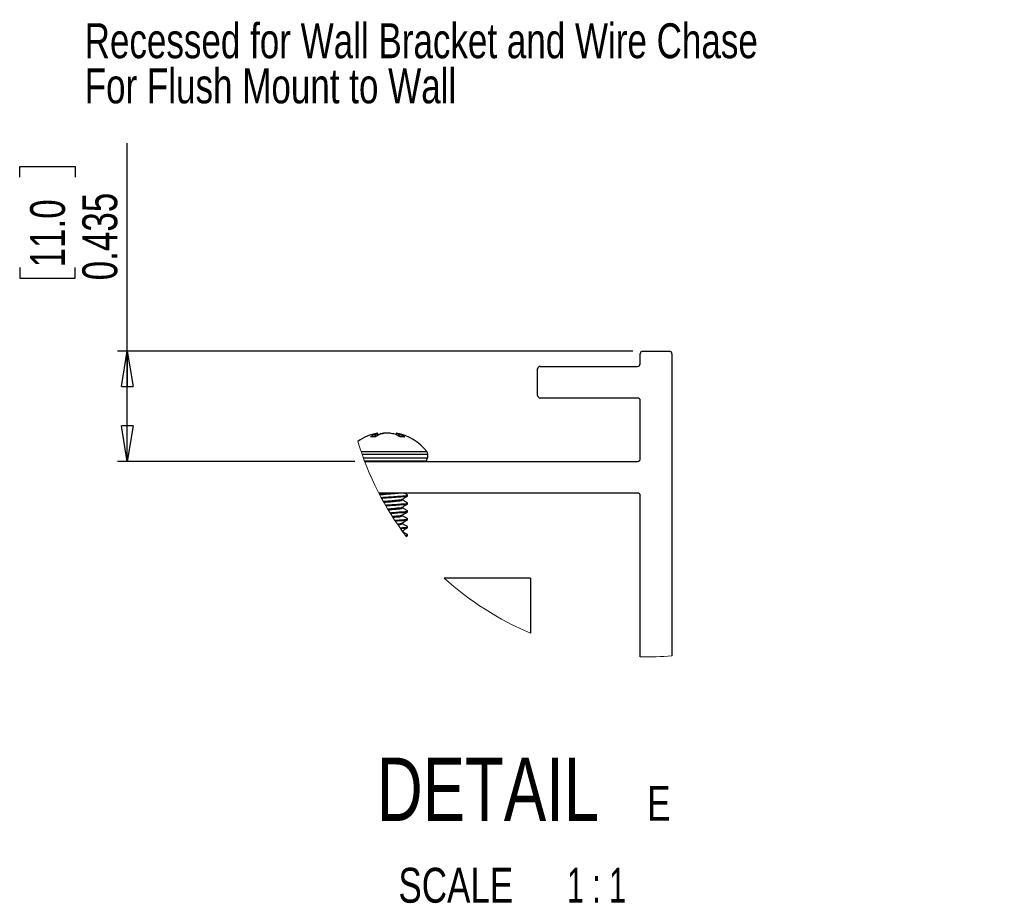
# Paper-space layout 'P3m-V' of a CAD drawing. Header units: inches. Extents: x 0.3 to 33.8, y 0.2 to 21.7.
# Tile 16 of 36: x 6.2 to 10, y 12.6 to 16.1. Entities that reach past the tile are written whole.
import ezdxf

# ---------------------------------------------------------------- set-up
doc = ezdxf.new("R2010")
doc.units = ezdxf.units.IN
doc.header["$MEASUREMENT"] = 0
doc.layers.add('BORDERS', color=7, linetype='Continuous')
doc.styles.add('SLDTEXTSTYLE0', font='TXT', dxfattribs={"width": 0.75})
doc.styles.add('SLDTEXTSTYLE11', font='TXT', dxfattribs={"width": 0.65})
doc.dimstyles.new('SLDDIMSTYLE4', dxfattribs={"dimtxt": 0.137795, "dimasz": 0.14, "dimexe": 0, "dimexo": 0.0625, "dimgap": 0.034449, "dimtad": 1, "dimdec": 3, "dimrnd": 1e-09, "dimdsep": 46, "dimtxsty": 'SLDTEXTSTYLE0', "dimblk1": 'CLOSED', "dimblk2": 'CLOSED', "dimsah": 1, "dimcen": 0.09, "dimadec": 0, "dimazin": 2, "dimtfac": 1, "dimtdec": 3, "dimtofl": 0, "dimtmove": 0, "dimatfit": 3, "dimldrblk": 'CLOSED', "dimfxl": 0, "dimfrac": 2, "dimtolj": 1, "dimtzin": 12, "dimarcsym": 0})

# ---------------------------------------------------------------- blocks, each defined once
blk = doc.blocks.new('SW_NOTE_0_41')
at = {"layer": 'BORDERS', "color": 0, "char_height": 0.137795, "attachment_point": 1, "style": 'SLDTEXTSTYLE0'}
for s, insert in [('Recessed for Wall Bracket and Wire Chase', (0, 0.1776)), ('For Flush Mount to Wall', (0, -0.0005))]:
    blk.add_mtext(s, dxfattribs=dict(at, insert=insert))
blk = doc.blocks.new('_Closed')
at = {"color": 0, "linetype": 'ByBlock', "lineweight": -2}
for p, q in [((-1, 0.166667), (0, 0)), ((-1, 0.166667), (-1, -0.166667)), ((0, 0), (-1, -0.166667)), ((0, 0), (-1, 0))]:
    blk.add_line(p, q, dxfattribs=at)
blk = doc.blocks.new('_D_48')
at = {"layer": 'BORDERS'}
for p, q in [((6.5834, 14.7845), (6.5834, 15.6063)), ((6.1585, 15.4714), (6.1585, 15.5134)), ((6.1585, 15.5134), (6.3773, 15.5134)), ((6.3773, 15.5134), (6.3773, 15.4714)), ((6.1585, 15.1151), (6.1585, 15.0731)), ((6.3773, 15.0731), (6.3773, 15.1151)), ((6.1585, 15.0731), (6.3773, 15.0731)), ((8.5787, 14.7845), (6.5441, 14.7845)), ((6.5834, 14.3495), (6.5834, 14.7845)), ((7.481, 14.3495), (6.5441, 14.3495))]:
    blk.add_line(p, q, dxfattribs=at)
at = {"layer": 'BORDERS', "xscale": 0.14, "yscale": 0.14}
for p, rotation in [((6.5834, 14.7845), 90.0000000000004), ((6.5834, 14.3495), 270.0000000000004)]:
    blk.add_blockref('_Closed', p, dxfattribs=dict(at, rotation=rotation))
at = {"layer": 'BORDERS', "char_height": 0.1378, "attachment_point": 1, "rotation": 90, "style": 'SLDTEXTSTYLE0'}
for s, insert in [('0.435', (6.4058, 15.0642)), ('11.0', (6.1996, 15.1151))]:
    blk.add_mtext(s, dxfattribs=dict(at, insert=insert))
blk = doc.blocks.new('SW_NOTE_0_50')
at = {"layer": 'BORDERS', "color": 0, "attachment_point": 2}
for s, insert, char_height, style in [('DETAIL', (0.5117, 0.3223), 0.25, 'SLDTEXTSTYLE0'), ('E', (1.1863, 0.2105), 0.1378, 'SLDTEXTSTYLE0'), ('SCALE', (0.3846, -0.1128), 0.1378, 'SLDTEXTSTYLE0'), ('1 : 1', (0.9401, -0.1128), 0.1378, 'SLDTEXTSTYLE11')]:
    blk.add_mtext(s, dxfattribs=dict(at, insert=insert, char_height=char_height, style=style))

psp = doc.layouts.new('P3m-V')

# ---------------------------------------------------------------- linework, layer by layer
at = {"color": 7, "linetype": 'Continuous', "lineweight": 25}
for p, q in [((8.60806, 14.73448), (8.60806, 14.77448)), ((8.61806, 14.78448), (8.72306, 14.78448)), ((8.73306, 14.77448), (8.73306, 13.58123)), ((8.20306, 14.60948), (8.20306, 14.71448)), ((8.21306, 14.72448), (8.59806, 14.72448)), ((8.59806, 14.59948), (8.21306, 14.59948)), ((8.60806, 14.35948), (8.60806, 14.58948)), ((7.57091, 14.45116), (7.56983, 14.46064)), ((7.57174, 14.4516), (7.57068, 14.46095)), ((7.59997, 14.46011), (7.59997, 14.46064)), ((7.64544, 14.46095), (7.6447, 14.45437)), ((7.64695, 14.46064), (7.64616, 14.45374)), ((7.54375, 14.44651), (7.54388, 14.44564)), ((7.55989, 14.44563), (7.54385, 14.44563)), ((7.56065, 14.45614), (7.5636, 14.45765)), ((7.5616, 14.44591), (7.56065, 14.45614)), ((7.5636, 14.45765), (7.56454, 14.44749)), ((7.57578, 14.45363), (7.57592, 14.45614)), ((7.57592, 14.45614), (7.58123, 14.45765)), ((7.58123, 14.45765), (7.58115, 14.45623)), ((7.58633, 14.45765), (7.58138, 14.45614)), ((7.6402, 14.45614), (7.63489, 14.45765)), ((7.65455, 14.4498), (7.65522, 14.45765)), ((7.65522, 14.45765), (7.65874, 14.45614)), ((7.65874, 14.45614), (7.65804, 14.44795)), ((7.67804, 14.44563), (7.6637, 14.44563)), ((7.50642, 14.38822), (7.72547, 14.38822)), ((7.72547, 14.38822), (7.76559, 14.38822)), ((7.50987, 14.37823), (7.72806, 14.37823)), ((7.51502, 14.36386), (7.72806, 14.36386)), ((7.51542, 14.36276), (7.72791, 14.36276)), ((7.51957, 14.3516), (7.72488, 14.3516)), ((7.52037, 14.34948), (8.59806, 14.34948)), ((7.72488, 14.3516), (7.76481, 14.3516)), ((7.72791, 14.36276), (7.76887, 14.36276)), ((7.72806, 14.37823), (7.76906, 14.37823)), ((7.72806, 14.36386), (7.76906, 14.36386)), ((7.76481, 14.3516), (7.76887, 14.36276)), ((7.76906, 14.36386), (7.76906, 14.37823)), ((8.59806, 14.22448), (7.57623, 14.22448)), ((7.69006, 14.21249), (7.69006, 14.2164)), ((8.60806, 13.57796), (8.60806, 14.21448)), ((7.69006, 14.18124), (7.69006, 14.18515)), ((7.69006, 14.14999), (7.69006, 14.1539)), ((7.69006, 14.11874), (7.69006, 14.12265)), ((7.66798, 14.07507), (7.66812, 14.07515)), ((7.69006, 14.08749), (7.69006, 14.0914)), ((7.68446, 14.05274), (7.68966, 14.05576)), ((7.69006, 14.05624), (7.69006, 14.06015)), ((8.17499, 13.88854), (7.83448, 13.88854)), ((8.17499, 13.88854), (8.17499, 13.67128))]:
    psp.add_line(p, q, dxfattribs=at)
at = {"color": 7, "linetype": 'Continuous', "lineweight": 25, "flags": 128}
psp.add_lwpolyline([(7.57142, 14.45437), (7.57333, 14.45514), (7.57592, 14.45614)], dxfattribs=at)
at = {"color": 7, "linetype": 'Continuous', "lineweight": 25}
for centre, radius, start, end in [((8.61806, 14.77448), 0.01, 89.99987, 180.00097), ((8.72306, 14.77448), 0.01, 359.99903, 90.00013), ((8.59806, 14.73448), 0.01, 269.99962, 359.99954), ((8.21306, 14.71448), 0.01, 89.99903, 180.00013), ((8.21306, 14.60948), 0.01, 179.99987, 270.00097), ((8.59806, 14.58948), 0.01, 359.99903, 90.00181), ((7.60715, 14.26685), 0.19751, 100.76846, 125.12552), ((7.57761, 14.43646), 0.0254, 107.81632, 123.46499), ((7.61944, 14.27851), 0.18317, 96.10337, 102.04221), ((7.62301, 14.29304), 0.16865, 96.38436, 102.56399), ((7.59668, 14.2785), 0.18318, 77.95794, 83.89649), ((7.60806, 14.26366), 0.20083, 38.33429, 79.12061), ((7.63761, 14.42188), 0.03987, 63.78417, 76.45585), ((7.60127, 14.36526), 0.09954, 114.08403, 125.29705), ((7.62817, 14.34434), 0.1212, 112.71202, 122.54485), ((7.59129, 14.32609), 0.13895, 60.07068, 69.38636), ((7.61535, 14.34663), 0.11779, 57.98139, 68.38235), ((7.75296, 14.37823), 0.0161, 0.0022, 38.33264), ((7.76178, 14.3527), 0.00322, 269.99594, 340.00412), ((7.76583, 14.36386), 0.00323, 340.01644, 359.98414), ((8.59806, 14.35948), 0.01, 269.99819, 0.00013), ((8.59806, 14.21448), 0.01, 359.99987, 90.00181)]:
    psp.add_arc(centre, radius, start, end, dxfattribs=at)
at = {"color": 7, "linetype": 'Continuous', "lineweight": 18}
for centre, radius, start, end in [((8.63931, 14.77448), 1.19694, 196.8066, 217.08436), ((8.63931, 14.77448), 1.19693, 227.74671, 247.17449), ((8.63931, 14.77449), 1.19694, 268.50396, 274.49231)]:
    psp.add_arc(centre, radius, start, end, dxfattribs=at)
at = {"color": 7, "linetype": 'Continuous', "lineweight": 25}
for points, knots in [([(7.56983, 14.46064), (7.57027, 14.46079), (7.57113, 14.46107), (7.56981, 14.4608), (7.56937, 14.46069), (7.56917, 14.46064)], [0, 0, 0, 0, 0.368418, 0.7216667, 1, 1, 1, 1]), ([(7.61615, 14.46064), (7.61445, 14.46078), (7.61103, 14.46104), (7.60705, 14.46092), (7.60481, 14.4607), (7.60426, 14.46064)], [0, 0, 0, 0, 0.43088784, 0.86176807, 1, 1, 1, 1]), ([(7.64545, 14.46095), (7.64573, 14.4609), (7.64623, 14.46082), (7.64673, 14.4607), (7.64695, 14.46064)], [0, 0, 0, 0, 0.5582913, 1, 1, 1, 1]), ([(7.54385, 14.44563), (7.54372, 14.44563), (7.5435, 14.44563), (7.5432, 14.44582), (7.54332, 14.44617), (7.54354, 14.44635), (7.54371, 14.44647), (7.54375, 14.44651)], [0, 0, 0, 0, 0.2718512, 0.4309365, 0.5953228, 0.8860411, 1, 1, 1, 1]), ([(7.56297, 14.44651), (7.56275, 14.44639), (7.56229, 14.44613), (7.56151, 14.44587), (7.5607, 14.44567), (7.56015, 14.44564), (7.55989, 14.44563)], [0, 0, 0, 0, 0.230305, 0.4939059, 0.7592093, 1, 1, 1, 1]), ([(7.6637, 14.44563), (7.66348, 14.44564), (7.663, 14.44567), (7.66228, 14.44583), (7.66153, 14.44607), (7.66097, 14.44631), (7.66067, 14.44647), (7.66061, 14.44651)], [0, 0, 0, 0, 0.2047925, 0.4384291, 0.6876348, 0.932645, 1, 1, 1, 1]), ([(7.6778, 14.44651), (7.67795, 14.4464), (7.67819, 14.44623), (7.67853, 14.44595), (7.67839, 14.4456), (7.67818, 14.44562), (7.67804, 14.44563)], [0, 0, 0, 0, 0.3859401, 0.6228166, 0.7576032, 1, 1, 1, 1]), ([(7.57773, 14.22159), (7.58103, 14.22191), (7.59228, 14.22299), (7.60354, 14.22387), (7.61149, 14.22448)], [0, 0, 0, 0, 0.294227, 1, 1, 1, 1]), ([(7.57967, 14.21787), (7.58233, 14.21813), (7.59293, 14.21914), (7.61132, 14.22055), (7.63347, 14.22231), (7.64764, 14.22381), (7.65405, 14.22448)], [0, 0, 0, 0, 0.1073349, 0.4276345, 0.7409655, 1, 1, 1, 1]), ([(7.58536, 14.20718), (7.59451, 14.20776), (7.61407, 14.20902), (7.6409, 14.21028), (7.66844, 14.21331), (7.67787, 14.21246), (7.69157, 14.21638), (7.68941, 14.21681), (7.68909, 14.21688)], [0, 0, 0, 0, 0.2572695, 0.54974, 0.791358, 0.945724, 0.9918348, 1, 1, 1, 1]), ([(7.6893, 14.21249), (7.68803, 14.21189), (7.68179, 14.20894), (7.66589, 14.20917), (7.64189, 14.20646), (7.61452, 14.20513), (7.5958, 14.20393), (7.5874, 14.2034)], [0, 0, 0, 0, 0.0410255, 0.200813, 0.4509169, 0.7536594, 1, 1, 1, 1]), ([(7.59379, 14.19178), (7.59968, 14.19228), (7.61334, 14.19344), (7.63357, 14.19474), (7.65148, 14.19746), (7.66338, 14.19723), (7.66752, 14.19978), (7.66812, 14.20015)], [0, 0, 0, 0, 0.2367275, 0.5486443, 0.8065098, 0.9717818, 1, 1, 1, 1]), ([(7.59588, 14.18805), (7.60111, 14.18849), (7.61416, 14.18959), (7.63289, 14.19079), (7.65321, 14.19367), (7.66113, 14.19311), (7.67097, 14.19689), (7.6691, 14.19735), (7.66873, 14.19744)], [0, 0, 0, 0, 0.2069034, 0.5160385, 0.7716042, 0.9354019, 0.9869513, 1, 1, 1, 1]), ([(7.66924, 14.20014), (7.67264, 14.20212), (7.67944, 14.20608), (7.68625, 14.21003), (7.68966, 14.21201)], [0, 0, 0, 0, 0.4996649, 1, 1, 1, 1]), ([(7.68968, 14.18561), (7.68627, 14.18759), (7.67946, 14.19155), (7.67265, 14.19551), (7.66925, 14.19749)], [0, 0, 0, 0, 0.500321, 1, 1, 1, 1]), ([(7.68968, 14.21686), (7.68627, 14.21884), (7.6819, 14.22138), (7.67753, 14.22392), (7.67657, 14.22448)], [0, 0, 0, 0, 0.7794889, 1, 1, 1, 1]), ([(7.60219, 14.17696), (7.60568, 14.17718), (7.61954, 14.17806), (7.64088, 14.17902), (7.66844, 14.18206), (7.67787, 14.18121), (7.69157, 14.18513), (7.68941, 14.18556), (7.68909, 14.18563)], [0, 0, 0, 0, 0.1170116, 0.4647122, 0.7519573, 0.9354739, 0.9902929, 1, 1, 1, 1]), ([(7.6893, 14.18124), (7.68803, 14.18064), (7.68179, 14.17769), (7.66589, 14.17792), (7.6419, 14.1752), (7.62019, 14.17419), (7.60712, 14.17337), (7.60437, 14.17319)], [0, 0, 0, 0, 0.0491782, 0.2407192, 0.5405245, 0.9034289, 1, 1, 1, 1]), ([(7.61099, 14.16194), (7.61116, 14.16195), (7.6191, 14.16261), (7.63358, 14.16348), (7.65148, 14.16621), (7.66338, 14.16598), (7.66752, 14.16853), (7.66812, 14.1689)], [0, 0, 0, 0, 0.00866582, 0.41378231, 0.74869697, 0.96335153, 1, 1, 1, 1]), ([(7.61322, 14.15822), (7.62025, 14.15871), (7.63355, 14.15964), (7.65321, 14.16242), (7.66113, 14.16186), (7.67097, 14.16564), (7.6691, 14.1661), (7.66873, 14.16619)], [0, 0, 0, 0, 0.37164391, 0.70346032, 0.91612914, 0.98305884, 1, 1, 1, 1]), ([(7.62014, 14.14683), (7.62776, 14.14723), (7.64369, 14.14807), (7.66845, 14.15082), (7.67786, 14.14996), (7.69157, 14.15388), (7.68941, 14.15431), (7.68909, 14.15438)], [0, 0, 0, 0, 0.32966792, 0.68938048, 0.91919539, 0.987844, 1, 1, 1, 1]), ([(7.6893, 14.14999), (7.68803, 14.14939), (7.68179, 14.14644), (7.66589, 14.14668), (7.64514, 14.1443), (7.62953, 14.14345), (7.62247, 14.14307)], [0, 0, 0, 0, 0.0624042, 0.3054586, 0.6858939, 1, 1, 1, 1]), ([(7.66924, 14.16889), (7.67264, 14.17087), (7.67944, 14.17483), (7.68625, 14.17878), (7.68966, 14.18076)], [0, 0, 0, 0, 0.499668, 1, 1, 1, 1]), ([(7.66924, 14.13764), (7.67264, 14.13962), (7.67944, 14.14358), (7.68625, 14.14753), (7.68966, 14.14951)], [0, 0, 0, 0, 0.4996657, 1, 1, 1, 1]), ([(7.68968, 14.15436), (7.68627, 14.15634), (7.67946, 14.1603), (7.67265, 14.16426), (7.66925, 14.16624)], [0, 0, 0, 0, 0.5003202, 1, 1, 1, 1]), ([(7.62928, 14.13222), (7.63113, 14.13237), (7.63941, 14.13301), (7.65147, 14.13498), (7.66338, 14.13473), (7.66752, 14.13728), (7.66812, 14.13765)], [0, 0, 0, 0, 0.1405939, 0.6315845, 0.9462718, 1, 1, 1, 1]), ([(7.63165, 14.12852), (7.6327, 14.1286), (7.64012, 14.12919), (7.65327, 14.13121), (7.66113, 14.13061), (7.67097, 14.13439), (7.6691, 14.13485), (7.66873, 14.13494)], [0, 0, 0, 0, 0.0794901, 0.565584, 0.8771329, 0.9751815, 1, 1, 1, 1]), ([(7.63927, 14.11679), (7.6407, 14.11687), (7.65059, 14.11746), (7.66854, 14.11961), (7.67786, 14.11871), (7.69157, 14.12263), (7.68941, 14.12306), (7.68909, 14.12313)], [0, 0, 0, 0, 0.0832966, 0.5752162, 0.8894963, 0.9833762, 1, 1, 1, 1]), ([(7.6893, 14.11874), (7.68803, 14.11814), (7.68179, 14.11519), (7.66588, 14.11547), (7.65152, 14.11364), (7.64236, 14.11308), (7.64174, 14.11304)], [0, 0, 0, 0, 0.0874615, 0.4281098, 0.961302, 1, 1, 1, 1]), ([(7.66924, 14.10639), (7.67264, 14.10837), (7.67944, 14.11233), (7.68625, 14.11628), (7.68966, 14.11826)], [0, 0, 0, 0, 0.4996665, 1, 1, 1, 1]), ([(7.68968, 14.12311), (7.68627, 14.12509), (7.67946, 14.12905), (7.67265, 14.13301), (7.66925, 14.13499)], [0, 0, 0, 0, 0.500321, 1, 1, 1, 1]), ([(7.64858, 14.10283), (7.65039, 14.10305), (7.65628, 14.10375), (7.66338, 14.10347), (7.66752, 14.10603), (7.66812, 14.1064)], [0, 0, 0, 0, 0.2744839, 0.8941937, 1, 1, 1, 1]), ([(7.65107, 14.09918), (7.65209, 14.09929), (7.65734, 14.09988), (7.66107, 14.09933), (7.67097, 14.10314), (7.6691, 14.1036), (7.66873, 14.10369)], [0, 0, 0, 0, 0.1475184, 0.7588903, 0.9512971, 1, 1, 1, 1]), ([(7.65949, 14.08702), (7.66292, 14.08734), (7.67215, 14.08818), (7.67782, 14.08745), (7.69157, 14.09138), (7.68941, 14.09181), (7.68909, 14.09188)], [0, 0, 0, 0, 0.3048886, 0.8191733, 0.9727976, 1, 1, 1, 1]), ([(7.6893, 14.08749), (7.68803, 14.08689), (7.6818, 14.08393), (7.67222, 14.08422), (7.66445, 14.08353), (7.6621, 14.08332)], [0, 0, 0, 0, 0.1519446, 0.7437401, 1, 1, 1, 1]), ([(7.66924, 14.07514), (7.67264, 14.07712), (7.67944, 14.08108), (7.68625, 14.08503), (7.68966, 14.08701)], [0, 0, 0, 0, 0.4996665, 1, 1, 1, 1]), ([(7.68968, 14.09186), (7.68627, 14.09384), (7.67946, 14.0978), (7.67265, 14.10176), (7.66925, 14.10374)], [0, 0, 0, 0, 0.50031944, 1, 1, 1, 1]), ([(7.68968, 14.06061), (7.68627, 14.06259), (7.67981, 14.06634), (7.67334, 14.07011), (7.67029, 14.07189)], [0, 0, 0, 0, 0.5270631, 1, 1, 1, 1]), ([(7.68059, 14.05788), (7.68188, 14.05792), (7.68446, 14.05799), (7.69158, 14.06014), (7.68942, 14.06056), (7.68909, 14.06063)], [0, 0, 0, 0, 0.4588443, 0.918592, 1, 1, 1, 1]), ([(7.6893, 14.05624), (7.68805, 14.05555), (7.68615, 14.0545), (7.68401, 14.05435), (7.68328, 14.0543)], [0, 0, 0, 0, 0.6590098, 1, 1, 1, 1])]:
    psp.add_open_spline(points, degree=3, knots=knots, dxfattribs=at)

# ---------------------------------------------------------------- block references
at = {"layer": 'BORDERS'}
for name, p in [('SW_NOTE_0_41', (6.41501, 15.90137)), ('SW_NOTE_0_50', (7.4956, 12.85744))]:
    psp.add_blockref(name, p, dxfattribs=at)

# ---------------------------------------------------------------- dimensions: what is measured, and where the dimension line sits
dim = psp.add_linear_dim(base=(6.58343, 14.78448), p1=(7.52037, 14.34948), p2=(8.61806, 14.78448), angle=90, dimstyle='SLDDIMSTYLE4', dxfattribs=at)
dim.commit()
dim.dimension.update_dxf_attribs({"geometry": '_D_48', "text_midpoint": (6.58343, 15.29326), "dimtype": 160})

doc.saveas('drawing.dxf')
